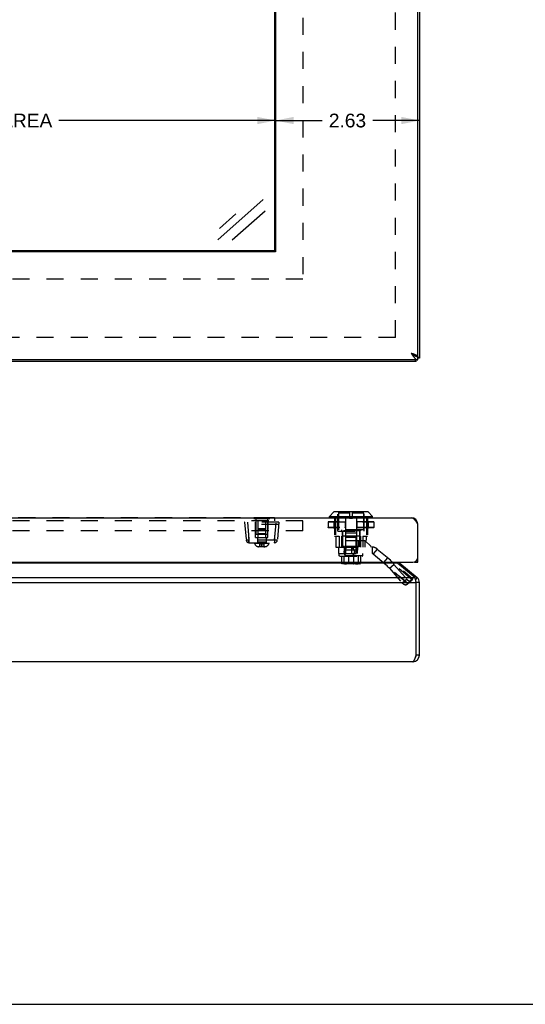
# Model space of a CAD drawing. Header units: inches. Extents: x 0 to 56.7, y 0 to 36.7.
# Tile 5 of 14: x 18.5 to 27.7, y 0 to 18. Entities that reach past the tile are written whole.
import ezdxf

# ---------------------------------------------------------------- set-up
doc = ezdxf.new("R2010")
doc.units = ezdxf.units.IN
doc.header["$LTSCALE"] = 3.116667
doc.header["$MEASUREMENT"] = 0
doc.linetypes.add('HIDDEN', pattern=[0.2, 0.1, -0.1])
doc.layers.get('0').update_dxf_attribs({"linetype": 'CONTINUOUS'})
for name, color, linetype in [('02___PRT_ALL_AXES', 7, 'CONTINUOUS'), ('06___PRT_ALL_SURFS', 7, 'CONTINUOUS'), ('DEFAULT_2', 8, 'HIDDEN'), ('DIMENSIONS', 7, 'CONTINUOUS')]:
    doc.layers.add(name, color=color, linetype=linetype)
doc.styles.get("Standard").update_dxf_attribs({"font": 'arial.ttf'})
doc.dimstyles.new('DIMSTYLE_1', dxfattribs={"dimtxt": 0.25, "dimasz": 0.333333, "dimexe": 0.09, "dimexo": 0.07, "dimgap": 0.0375, "dimtad": 0, "dimtih": 1, "dimtoh": 1, "dimzin": 4, "dimdsep": 46, "dimtxsty": 'Standard', "dimblk": '_FILLED', "dimblk1": '_FILLED', "dimblk2": '_FILLED', "dimcen": 0.09, "dimazin": 1, "dimtfac": 1, "dimtofl": 0, "dimtmove": 0, "dimatfit": 3, "dimldrblk": '_FILLED', "dimfxl": 0, "dimtolj": 1, "dimtzin": 4, "dimarcsym": 0})

# ---------------------------------------------------------------- blocks, each defined once
blk = doc.blocks.new('_FILLED')
at = {"color": 0, "linetype": 'ByBlock'}
blk.add_solid([(0, 0), (-1, 0.2), (-1, -0.2)], dxfattribs=at)
blk = doc.blocks.new('*D8')
at = {"layer": 'DIMENSIONS', "color": 2, "linetype": 'Continuous'}
for p, q in [((9.743, 16.112), (15.394, 16.112)), ((23.118, 16.112), (19.17, 16.112))]:
    blk.add_line(p, q, dxfattribs=at)
at = {"layer": 'DIMENSIONS', "color": 2, "linetype": 'Continuous', "xscale": 0.3333333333, "yscale": 0.3333333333, "zscale": 0.3333333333, "rotation": 180}
blk.add_blockref('_FILLED', (9.743, 16.112), dxfattribs=at)
at = {"layer": 'DIMENSIONS', "color": 2, "linetype": 'Continuous', "xscale": 0.3333333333, "yscale": 0.3333333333, "zscale": 0.3333333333}
blk.add_blockref('_FILLED', (23.118, 16.112), dxfattribs=at)
at = {"layer": 'DIMENSIONS', "color": 2, "linetype": 'Continuous', "insert": (17.282, 16.237), "char_height": 0.25, "width": 3.52602, "attachment_point": 2, "line_spacing_factor": 0.9}
blk.add_mtext('13.38 VIEWING AREA', dxfattribs=at)
blk = doc.blocks.new('*D17')
at = {"layer": 'DIMENSIONS', "color": 2, "linetype": 'Continuous'}
for p, q in [((23.118, 16.112), (23.966, 16.112)), ((25.743, 16.112), (24.895, 16.112))]:
    blk.add_line(p, q, dxfattribs=at)
at = {"layer": 'DIMENSIONS', "color": 2, "linetype": 'Continuous', "xscale": 0.3333333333, "yscale": 0.3333333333, "zscale": 0.3333333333, "rotation": 180}
blk.add_blockref('_FILLED', (23.118, 16.112), dxfattribs=at)
at = {"layer": 'DIMENSIONS', "color": 2, "linetype": 'Continuous', "xscale": 0.3333333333, "yscale": 0.3333333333, "zscale": 0.3333333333}
blk.add_blockref('_FILLED', (25.743, 16.112), dxfattribs=at)
at = {"layer": 'DIMENSIONS', "color": 2, "linetype": 'Continuous', "insert": (24.43, 16.237), "char_height": 0.25, "width": 0.67937, "attachment_point": 2, "line_spacing_factor": 0.9}
blk.add_mtext('2.63', dxfattribs=at)

msp = doc.modelspace()

# ---------------------------------------------------------------- linework, layer by layer
at = {"color": 3, "linetype": 'Continuous'}
for p, q in [((25.7126, 11.8154), (25.7126, 25.6254)), ((25.7431, 25.6604), (25.7431, 11.7804)), ((23.1175, 23.7204), (23.1175, 13.7204)), ((23.1175, 13.7204), (9.7425, 13.7204)), ((25.7126, 11.7504), (7.7726, 11.7504)), ((25.6831, 11.7204), (7.8031, 11.7204)), ((25.6867, 11.8154), (25.6888, 11.8133)), ((25.7116, 11.8154), (25.7126, 11.8154)), ((7.8926, 8.8717), (25.5926, 8.8717)), ((25.7126, 8.0617), (25.7126, 8.7517)), ((7.8626, 8.0617), (25.6226, 8.0617)), ((25.3483, 8.0453), (8.1379, 8.0453)), ((25.3483, 8.0453), (25.6617, 7.7824)), ((25.3869, 8.0453), (25.7003, 7.7824)), ((7.8246, 7.7824), (25.6617, 7.7824)), ((7.8031, 7.6905), (25.6831, 7.6905)), ((25.6831, 7.6905), (25.6804, 7.7035)), ((25.6831, 6.3664), (25.6831, 7.6905)), ((25.7431, 6.3664), (25.7431, 7.6905)), ((25.6231, 6.2464), (7.8631, 6.2464))]:
    msp.add_line(p, q, dxfattribs=at)
at = {"color": 7, "linetype": 'Continuous'}
for p, q in [((23.1019, 23.7048), (23.1019, 13.736)), ((23.1019, 13.736), (9.7582, 13.736)), ((25.7116, 11.8154), (25.6812, 11.8154)), ((25.6831, 11.7204), (25.6831, 11.7504)), ((25.7126, 11.7504), (25.7126, 11.8104)), ((25.7431, 11.7804), (25.7126, 11.7804)), ((24.1005, 8.8935), (24.1837, 8.9766)), ((24.8055, 8.9766), (24.1837, 8.9766)), ((24.8005, 8.9787), (24.1887, 8.9787)), ((24.8886, 8.8935), (24.8055, 8.9766)), ((24.1005, 8.8935), (24.8886, 8.8935)), ((24.1005, 8.8747), (24.1005, 8.8935)), ((24.8886, 8.8747), (24.1005, 8.8747)), ((24.8886, 8.8747), (24.8886, 8.8935)), ((25.7116, 8.7673), (25.7033, 8.7662)), ((25.7126, 8.1221), (25.7075, 8.1221)), ((25.3869, 8.0453), (25.371, 8.0263)), ((25.6526, 8.0617), (25.6526, 8.0668)), ((25.6526, 8.0617), (25.7126, 8.0617)), ((25.7003, 7.7824), (25.671, 7.7475)), ((25.7431, 7.6905), (25.6831, 7.6905)), ((25.7431, 6.3664), (25.6831, 6.3664)), ((0, 0), (56.6667, 0))]:
    msp.add_line(p, q, dxfattribs=at)
at = {"color": 3, "linetype": 'Continuous'}
for points in [[(25.5926, 11.8704), (25.5992, 11.8683), (25.6058, 11.8662), (25.6124, 11.864), (25.619, 11.8619), (25.6254, 11.8598), (25.6317, 11.8577), (25.6379, 11.8556), (25.644, 11.8535), (25.6499, 11.8513), (25.6557, 11.8492), (25.6612, 11.8471), (25.6666, 11.845), (25.6717, 11.8429), (25.6766, 11.8408), (25.6812, 11.8387), (25.6855, 11.8365), (25.6896, 11.8344), (25.6934, 11.8323), (25.6968, 11.8302), (25.6999, 11.8281), (25.7027, 11.826), (25.7052, 11.8238), (25.7073, 11.8217), (25.7091, 11.8196), (25.7105, 11.8175), (25.7116, 11.8154)], [(25.5926, 11.8704), (25.5972, 11.8631), (25.6018, 11.8559), (25.6064, 11.8488), (25.611, 11.8417), (25.6157, 11.8347), (25.6203, 11.8278), (25.6249, 11.8211), (25.6295, 11.8146), (25.6341, 11.8083), (25.6387, 11.8022), (25.6433, 11.7964), (25.6479, 11.7908), (25.6526, 11.7856), (25.6572, 11.7806), (25.6618, 11.7759), (25.6664, 11.7716), (25.671, 11.7677), (25.6756, 11.7641), (25.6803, 11.761), (25.6849, 11.7582), (25.6895, 11.7558), (25.6941, 11.7539), (25.6987, 11.7524), (25.7033, 11.7513), (25.708, 11.7506), (25.7126, 11.7504)], [(25.6831, 11.7204), (25.6818, 11.7206), (25.6804, 11.7211), (25.6791, 11.722), (25.6778, 11.7232), (25.6764, 11.7248), (25.6751, 11.7268), (25.6738, 11.729), (25.6724, 11.7316), (25.6711, 11.7346), (25.6697, 11.7378), (25.6684, 11.7413), (25.6671, 11.7452), (25.6657, 11.7493), (25.6654, 11.7504)], [(25.7431, 11.7804), (25.7429, 11.7817), (25.7424, 11.7831), (25.7415, 11.7844), (25.7403, 11.7857), (25.7387, 11.7871), (25.7368, 11.7884), (25.7345, 11.7898), (25.7319, 11.7911), (25.729, 11.7924), (25.7257, 11.7938), (25.7222, 11.7951), (25.7183, 11.7965), (25.7142, 11.7978), (25.7126, 11.7983)], [(25.5926, 8.8717), (25.5972, 8.8714), (25.6018, 8.8708), (25.6064, 8.8697), (25.611, 8.8682), (25.6157, 8.8662), (25.6203, 8.8639), (25.6249, 8.8611), (25.6295, 8.8579), (25.6341, 8.8543), (25.6387, 8.8504), (25.6433, 8.8461), (25.6479, 8.8415), (25.6526, 8.8365), (25.6572, 8.8313), (25.6618, 8.8257), (25.6664, 8.8198), (25.671, 8.8138), (25.6756, 8.8074), (25.6803, 8.8009), (25.6849, 8.7942), (25.6895, 8.7874), (25.6941, 8.7804), (25.6987, 8.7733), (25.7033, 8.7661), (25.708, 8.7589), (25.7126, 8.7517)], [(25.3309, 8.0617), (25.334, 8.0583), (25.3376, 8.0548), (25.3412, 8.0514), (25.3448, 8.0483), (25.3483, 8.0453)], [(25.6804, 7.7035), (25.6791, 7.71), (25.6778, 7.7164), (25.6764, 7.7228), (25.6751, 7.729), (25.6738, 7.7352), (25.6724, 7.7412), (25.6711, 7.747), (25.6697, 7.7527), (25.6684, 7.7582), (25.6671, 7.7635), (25.6657, 7.7686), (25.6644, 7.7735), (25.663, 7.7781), (25.6617, 7.7824)], [(25.6231, 6.2464), (25.6254, 6.2466), (25.6277, 6.2473), (25.63, 6.2484), (25.6324, 6.2499), (25.6347, 6.2519), (25.637, 6.2542), (25.6393, 6.257), (25.6416, 6.2602), (25.6439, 6.2637), (25.6462, 6.2677), (25.6485, 6.272), (25.6508, 6.2766), (25.6531, 6.2816), (25.6554, 6.2868), (25.6577, 6.2924), (25.6601, 6.2983), (25.6624, 6.3043), (25.6647, 6.3106), (25.667, 6.3172), (25.6693, 6.3239), (25.6716, 6.3307), (25.6739, 6.3377), (25.6762, 6.3448), (25.6785, 6.352), (25.6808, 6.3592), (25.6831, 6.3664)]]:
    msp.add_lwpolyline(points, dxfattribs=at)
at = {"color": 7, "linetype": 'Continuous'}
for points in [[(25.5926, 11.8704), (25.5965, 11.8679), (25.6004, 11.8654), (25.6043, 11.8629), (25.6081, 11.8604), (25.6119, 11.8579), (25.6155, 11.8554), (25.6191, 11.8529), (25.6226, 11.8504), (25.6259, 11.8479), (25.6291, 11.8454), (25.6321, 11.8429), (25.635, 11.8404), (25.6377, 11.8379), (25.6402, 11.8354)], [(25.5926, 11.8704), (25.5972, 11.8668), (25.6018, 11.8632), (25.6064, 11.8596), (25.611, 11.856), (25.6157, 11.8525), (25.6203, 11.8491), (25.6249, 11.8458), (25.6295, 11.8425), (25.6341, 11.8393), (25.6387, 11.8363)], [(25.6387, 11.8363), (25.6433, 11.8334), (25.6479, 11.8306), (25.6526, 11.828)], [(25.6526, 11.828), (25.6572, 11.8255), (25.6618, 11.8232), (25.6664, 11.821), (25.671, 11.819), (25.6756, 11.8173), (25.6803, 11.8157)], [(25.6803, 11.8157), (25.6849, 11.8143), (25.6895, 11.8131), (25.6941, 11.8121), (25.6987, 11.8114), (25.7033, 11.8108), (25.708, 11.8105), (25.7126, 11.8104)]]:
    msp.add_lwpolyline(points, dxfattribs=at)
at = {"color": 3, "linetype": 'Continuous'}
msp.add_circle((24.4626, 8.2497), 0.094, dxfattribs=at)
at = {"color": 7, "linetype": 'Continuous'}
for centre, radius, start, end in [((24.1887, 8.9716), 0.0071, 89.99999, 134.99999), ((24.8005, 8.9716), 0.0071, 45.00001, 90.00001), ((24.1036, 8.8747), 0.00305, 180, 270.00009), ((24.8856, 8.8747), 0.00305, 269.99991, 360), ((25.6231, 7.6905), 0.06, 0, 23.10443), ((25.6231, 6.3664), 0.06, 324.21427, 360)]:
    msp.add_arc(centre, radius, start, end, dxfattribs=at)
at = {"color": 3, "linetype": 'Continuous'}
for centre, radius, start, end in [((25.5926, 8.7517), 0.12, 0, 90), ((25.6226, 8.1517), 0.09, 270, 360), ((25.4255, 8.0913), 0.06, 209.61637, 230), ((25.6231, 7.6905), 0.12, 0, 50), ((25.6231, 6.3664), 0.12, 270, 360)]:
    msp.add_arc(centre, radius, start, end, dxfattribs=at)
at = {"layer": '02___PRT_ALL_AXES', "color": 8, "linetype": 'HIDDEN'}
for p, q in [((22.7615, 8.8557), (22.7615, 8.5642)), ((22.9735, 8.8557), (22.9735, 8.5642)), ((22.9735, 8.5642), (22.7615, 8.5642))]:
    msp.add_line(p, q, dxfattribs=at)
at = {"layer": '06___PRT_ALL_SURFS', "color": 7, "linetype": 'Continuous'}
for p, q in [((22.7232, 8.8767), (23.0119, 8.8767)), ((22.7232, 8.8767), (22.7232, 8.8717)), ((22.7954, 8.8767), (22.7954, 8.8717)), ((22.9397, 8.8767), (22.9397, 8.8717)), ((23.0119, 8.8767), (23.0119, 8.8717))]:
    msp.add_line(p, q, dxfattribs=at)
at = {"layer": '06___PRT_ALL_SURFS', "color": 8, "linetype": 'HIDDEN'}
for p, q in [((22.7232, 8.8717), (22.7232, 8.8557)), ((22.7232, 8.8557), (23.0119, 8.8557)), ((22.7954, 8.8717), (22.7954, 8.8557)), ((22.9397, 8.8717), (22.9397, 8.8557)), ((23.0119, 8.8717), (23.0119, 8.8557))]:
    msp.add_line(p, q, dxfattribs=at)
at = {"layer": 'DEFAULT_2', "color": 8, "linetype": 'HIDDEN'}
for p, q in [((25.3055, 12.158), (25.3055, 25.2827)), ((23.6175, 24.2204), (23.6175, 13.2204)), ((23.6175, 13.2204), (9.2425, 13.2204)), ((25.3055, 12.158), (8.1808, 12.158)), ((24.2571, 8.6237), (24.2571, 8.9787)), ((24.4648, 8.9787), (24.4648, 8.8617)), ((24.5243, 8.8617), (24.5243, 8.9787)), ((24.7321, 8.6237), (24.7321, 8.9787)), ((23.6175, 8.8117), (9.2425, 8.8117)), ((23.1019, 8.8667), (9.7582, 8.8667)), ((22.9365, 8.8142), (22.7985, 8.8142)), ((22.7985, 8.8142), (22.7985, 8.4257)), ((22.9365, 8.8142), (22.9365, 8.4257)), ((23.1019, 8.8667), (23.1019, 8.8117)), ((23.6175, 8.6307), (23.6175, 8.8117)), ((24.9085, 8.7967), (24.0806, 8.7967)), ((24.1928, 8.8717), (24.1928, 8.5357)), ((24.2101, 8.8717), (24.2101, 8.5357)), ((24.4648, 8.9568), (24.2646, 8.9568)), ((24.2646, 8.9568), (24.2646, 8.6497)), ((24.394, 8.8717), (24.394, 8.5357)), ((24.4648, 8.8617), (24.5243, 8.8617)), ((24.7246, 8.9568), (24.5243, 8.9568)), ((24.5952, 8.8717), (24.5952, 8.5357)), ((24.7246, 8.9568), (24.7246, 8.6497)), ((24.7791, 8.8717), (24.7791, 8.5357)), ((24.7963, 8.8717), (24.7963, 8.5357)), ((23.6175, 8.6307), (9.2425, 8.6307)), ((23.18, 8.7907), (22.555, 8.7907)), ((22.555, 8.7907), (22.5838, 8.4613)), ((23.1764, 8.7487), (22.5587, 8.7487)), ((22.6048, 8.7907), (22.6337, 8.4613)), ((22.755, 8.5097), (22.7526, 8.7907)), ((22.8123, 8.6657), (22.7985, 8.6519)), ((22.9365, 8.6519), (22.7985, 8.6519)), ((22.9227, 8.6657), (22.8123, 8.6657)), ((22.9227, 8.6657), (22.9365, 8.6519)), ((22.98, 8.5097), (22.9825, 8.7907)), ((23.1014, 8.4613), (23.1302, 8.7907)), ((23.18, 8.7907), (23.1512, 8.4613)), ((24.0779, 8.7939), (24.9113, 8.7939)), ((24.0779, 8.7939), (24.0779, 8.6902)), ((24.9113, 8.6902), (24.0779, 8.6902)), ((24.078, 8.7939), (24.078, 8.6902)), ((24.0787, 8.7939), (24.0787, 8.6902)), ((24.9085, 8.6875), (24.0806, 8.6875)), ((24.1796, 8.7939), (24.1796, 8.6902)), ((24.1944, 8.7939), (24.1944, 8.6902)), ((24.1962, 8.7939), (24.1962, 8.6902)), ((24.2571, 8.6237), (24.7321, 8.6237)), ((24.7246, 8.6497), (24.2646, 8.6497)), ((24.3196, 8.6497), (24.3196, 8.6337)), ((24.6696, 8.6337), (24.3196, 8.6337)), ((24.3316, 8.6237), (24.3316, 8.3357)), ((24.3396, 8.6337), (24.3396, 8.3437)), ((24.3858, 8.7939), (24.3858, 8.6902)), ((24.3885, 8.7939), (24.3885, 8.6902)), ((24.6007, 8.7939), (24.6007, 8.6902)), ((24.6034, 8.7939), (24.6034, 8.6902)), ((24.6496, 8.6337), (24.6496, 8.3437)), ((24.6576, 8.6237), (24.6576, 8.4547)), ((24.6696, 8.6497), (24.6696, 8.6337)), ((24.7929, 8.7939), (24.7929, 8.6902)), ((24.7948, 8.7939), (24.7948, 8.6902)), ((24.8096, 8.7939), (24.8096, 8.6902)), ((24.9105, 8.7939), (24.9105, 8.6902)), ((24.9112, 8.7939), (24.9112, 8.6902)), ((24.9113, 8.7939), (24.9113, 8.6902)), ((22.6298, 8.4742), (22.6336, 8.4157)), ((23.1014, 8.4613), (22.6337, 8.4613)), ((22.6337, 8.4157), (22.6337, 8.4613)), ((22.755, 8.5097), (22.98, 8.5097)), ((22.7985, 8.5742), (22.7885, 8.5642)), ((22.9465, 8.5642), (22.7885, 8.5642)), ((22.7895, 8.5097), (22.7895, 8.4157)), ((22.9365, 8.5742), (22.7985, 8.5742)), ((22.9365, 8.5742), (22.9465, 8.5642)), ((22.9455, 8.5097), (22.9455, 8.4157)), ((23.1014, 8.4613), (23.1014, 8.4157)), ((23.1014, 8.4157), (23.1032, 8.4425)), ((24.1928, 8.5357), (24.28, 8.5357)), ((24.2205, 8.5357), (24.2205, 8.3357)), ((24.28, 8.5357), (24.28, 8.3357)), ((24.6651, 8.5357), (24.3241, 8.5357)), ((24.3241, 8.5357), (24.3241, 8.3357)), ((24.394, 8.4547), (24.7686, 8.4547)), ((24.394, 8.4547), (24.394, 8.3357)), ((24.5946, 8.5867), (24.3946, 8.5867)), ((24.3946, 8.5867), (24.3946, 8.2787)), ((24.3996, 8.5157), (24.5896, 8.5157)), ((24.3996, 8.2157), (24.3996, 8.5157)), ((24.5896, 8.2157), (24.5896, 8.5157)), ((24.5946, 8.5867), (24.5946, 8.2787)), ((24.6229, 8.4547), (24.6229, 8.3357)), ((24.6651, 8.5357), (24.6651, 8.3357)), ((24.6681, 8.4537), (24.7468, 8.4537)), ((24.6681, 8.3357), (24.6681, 8.4537)), ((24.7091, 8.5357), (24.7963, 8.5357)), ((24.7091, 8.5357), (24.7091, 8.3357)), ((24.8651, 8.3437), (24.7468, 8.4537)), ((24.7495, 8.4547), (24.7495, 8.3357)), ((24.7686, 8.5357), (24.7686, 8.4547)), ((22.6336, 8.4157), (23.1014, 8.4157)), ((22.7365, 8.4157), (22.7365, 8.4007)), ((22.9985, 8.4007), (22.7365, 8.4007)), ((22.9365, 8.4257), (22.7985, 8.4257)), ((22.9189, 8.3427), (22.8161, 8.3427)), ((22.9071, 8.3867), (22.828, 8.3867)), ((22.828, 8.3867), (22.828, 8.345)), ((22.9071, 8.345), (22.828, 8.345)), ((22.8675, 8.3427), (22.8675, 8.3955)), ((22.9071, 8.3867), (22.9071, 8.345)), ((22.9985, 8.4157), (22.9985, 8.4007)), ((24.2205, 8.3357), (24.2746, 8.3357)), ((24.2746, 8.3357), (24.8776, 8.3357)), ((24.2746, 8.2177), (24.2746, 8.3357)), ((24.3776, 8.3437), (24.3396, 8.3437)), ((24.3746, 8.2177), (24.3746, 8.3357)), ((24.3776, 8.3437), (24.3776, 8.2787)), ((24.6116, 8.2787), (24.3776, 8.2787)), ((24.5962, 8.3437), (24.3929, 8.3437)), ((24.3929, 8.3437), (24.3929, 8.2787)), ((24.5106, 8.2177), (24.5106, 8.3357)), ((24.5962, 8.3437), (24.5962, 8.2787)), ((24.6496, 8.3437), (24.6116, 8.3437)), ((24.6116, 8.3437), (24.6116, 8.2787)), ((24.6146, 8.2177), (24.6146, 8.3357)), ((24.8651, 8.3357), (24.8651, 8.3437)), ((24.8776, 8.3357), (24.8776, 8.2177)), ((24.974, 8.3006), (24.8981, 8.2102)), ((24.974, 8.3006), (25.6141, 7.7634)), ((24.2746, 8.2177), (24.8776, 8.2177)), ((24.2796, 8.2157), (24.7096, 8.2157)), ((24.2796, 8.1785), (24.2796, 8.2157)), ((24.7096, 8.1785), (24.2796, 8.1785)), ((24.2896, 8.1695), (24.2796, 8.1785)), ((24.2896, 8.1695), (24.6996, 8.1695)), ((24.3231, 8.1695), (24.3231, 8.0395)), ((24.3633, 8.1695), (24.3633, 8.0395)), ((24.4504, 8.1695), (24.4504, 8.0395)), ((24.5388, 8.1695), (24.5388, 8.0395)), ((24.6258, 8.1695), (24.6258, 8.0395)), ((24.6661, 8.1695), (24.6661, 8.0395)), ((24.6996, 8.1695), (24.7096, 8.1785)), ((24.7096, 8.1785), (24.7096, 8.2157)), ((24.8981, 8.2102), (25.5383, 7.6731)), ((25.0877, 8.0511), (25.1635, 8.1415)), ((24.6661, 8.0395), (24.3231, 8.0395)), ((24.6551, 8.0295), (24.3341, 8.0295)), ((24.3535, 8.0395), (24.3535, 8.0335)), ((24.3535, 8.0335), (24.6357, 8.0335)), ((24.6289, 8.0405), (24.3603, 8.0405)), ((24.3603, 8.0405), (24.3603, 8.0395)), ((24.6218, 8.0415), (24.3674, 8.0415)), ((24.3674, 8.0415), (24.3674, 8.0405)), ((24.6138, 8.0425), (24.3753, 8.0425)), ((24.3753, 8.0425), (24.3753, 8.0415)), ((24.6138, 8.0425), (24.6138, 8.0415)), ((24.6146, 8.0295), (24.6145, 8.0295)), ((24.6218, 8.0415), (24.6218, 8.0405)), ((24.6289, 8.0405), (24.6289, 8.0395)), ((24.6357, 8.0395), (24.6357, 8.0335)), ((25.1942, 7.9527), (25.2757, 8.0206)), ((25.5274, 7.6731), (25.1942, 7.9527)), ((25.1942, 7.9527), (25.4269, 7.6833)), ((25.6089, 7.741), (25.2757, 8.0206)), ((25.2757, 8.0206), (25.5084, 7.7511)), ((25.4269, 7.6833), (25.5084, 7.7511)), ((25.5274, 7.6731), (25.6089, 7.741)), ((25.5383, 7.6731), (25.6141, 7.7634)), ((25.6089, 7.741), (25.5842, 7.7161)), ((25.61, 7.7429), (25.6089, 7.741)), ((25.6099, 7.7428), (25.6109, 7.7448)), ((25.5017, 7.6473), (25.5832, 7.7152)), ((25.5027, 7.6483), (25.5842, 7.7161)), ((25.5274, 7.6731), (25.5027, 7.6483))]:
    msp.add_line(p, q, dxfattribs=at)
for points in [[(24.0779, 8.7939), (24.078, 8.7945), (24.0781, 8.795), (24.0784, 8.7954), (24.0787, 8.7959), (24.0791, 8.7962), (24.0796, 8.7964), (24.0801, 8.7966), (24.0806, 8.7967)], [(24.0801, 8.7966), (24.0796, 8.7964), (24.0792, 8.7962), (24.0788, 8.7958), (24.0784, 8.7954), (24.0782, 8.795), (24.0781, 8.7945), (24.078, 8.7939)], [(24.0806, 8.7967), (24.0803, 8.7966), (24.0799, 8.7964), (24.0796, 8.7962), (24.0793, 8.7958), (24.079, 8.7954), (24.0788, 8.795), (24.0787, 8.7945), (24.0787, 8.7939)], [(24.197, 8.7967), (24.1965, 8.7966), (24.196, 8.7964), (24.1955, 8.7962), (24.1951, 8.7959), (24.1948, 8.7954), (24.1946, 8.795), (24.1944, 8.7945), (24.1944, 8.7939)], [(24.197, 8.7967), (24.1968, 8.7966), (24.1967, 8.7964), (24.1966, 8.7962), (24.1965, 8.7959), (24.1964, 8.7954), (24.1963, 8.795), (24.1962, 8.7945), (24.1962, 8.7939)], [(24.3877, 8.7967), (24.3873, 8.7966), (24.387, 8.7964), (24.3866, 8.7962), (24.3863, 8.7958), (24.3861, 8.7954), (24.3859, 8.795), (24.3858, 8.7945), (24.3858, 8.7939)], [(24.3877, 8.7967), (24.3879, 8.7966), (24.388, 8.7964), (24.3881, 8.7962), (24.3882, 8.7958), (24.3883, 8.7954), (24.3884, 8.795), (24.3885, 8.7945), (24.3885, 8.7939)], [(24.6014, 8.7967), (24.6013, 8.7966), (24.6012, 8.7964), (24.601, 8.7962), (24.6009, 8.7959), (24.6008, 8.7954), (24.6007, 8.795), (24.6007, 8.7945), (24.6007, 8.7939)], [(24.6014, 8.7967), (24.6018, 8.7966), (24.6022, 8.7964), (24.6025, 8.7962), (24.6028, 8.7959), (24.603, 8.7954), (24.6032, 8.795), (24.6033, 8.7945), (24.6034, 8.7939)], [(24.7922, 8.7967), (24.7927, 8.7966), (24.7932, 8.7964), (24.7936, 8.7962), (24.794, 8.7958), (24.7944, 8.7954), (24.7946, 8.795), (24.7947, 8.7945), (24.7948, 8.7939)], [(24.7922, 8.7967), (24.7923, 8.7966), (24.7925, 8.7964), (24.7926, 8.7962), (24.7927, 8.7958), (24.7928, 8.7954), (24.7929, 8.795), (24.7929, 8.7945), (24.7929, 8.7939)], [(24.9085, 8.7967), (24.9089, 8.7966), (24.9093, 8.7964), (24.9096, 8.7962), (24.9099, 8.7958), (24.9101, 8.7954), (24.9103, 8.795), (24.9104, 8.7945), (24.9105, 8.7939)], [(24.9113, 8.7939), (24.9112, 8.7945), (24.911, 8.795), (24.9108, 8.7954), (24.9105, 8.7959), (24.91, 8.7962), (24.9096, 8.7964), (24.9091, 8.7966), (24.9085, 8.7967)], [(24.909, 8.7966), (24.9095, 8.7964), (24.91, 8.7962), (24.9104, 8.7958), (24.9107, 8.7954), (24.911, 8.795), (24.9111, 8.7945), (24.9112, 8.7939)], [(22.6195, 8.6307), (22.6214, 8.6035), (22.6231, 8.5758), (22.625, 8.5479), (22.6267, 8.5211), (22.6283, 8.4964), (22.6298, 8.4742)], [(23.1118, 8.5743), (23.1136, 8.6026), (23.1155, 8.6307)], [(24.0779, 8.6902), (24.078, 8.6896), (24.0781, 8.6891), (24.0784, 8.6887), (24.0787, 8.6883), (24.0791, 8.6879), (24.0796, 8.6877), (24.0801, 8.6875), (24.0806, 8.6875)], [(24.0801, 8.6875), (24.0796, 8.6877), (24.0792, 8.6879), (24.0788, 8.6883), (24.0784, 8.6887), (24.0782, 8.6891), (24.0781, 8.6897), (24.078, 8.6902)], [(24.0806, 8.6875), (24.0803, 8.6875), (24.0799, 8.6877), (24.0796, 8.6879), (24.0793, 8.6883), (24.079, 8.6887), (24.0788, 8.6891), (24.0787, 8.6897), (24.0787, 8.6902)], [(24.197, 8.6875), (24.1965, 8.6875), (24.196, 8.6877), (24.1955, 8.6879), (24.1951, 8.6883), (24.1948, 8.6887), (24.1946, 8.6891), (24.1944, 8.6897), (24.1944, 8.6902)], [(24.197, 8.6875), (24.1968, 8.6875), (24.1967, 8.6877), (24.1966, 8.6879), (24.1965, 8.6883), (24.1964, 8.6887), (24.1963, 8.6891), (24.1962, 8.6897), (24.1962, 8.6902)], [(24.3877, 8.6875), (24.3873, 8.6875), (24.387, 8.6877), (24.3866, 8.6879), (24.3863, 8.6883), (24.3861, 8.6887), (24.3859, 8.6891), (24.3858, 8.6897), (24.3858, 8.6902)], [(24.3877, 8.6875), (24.3879, 8.6875), (24.388, 8.6877), (24.3881, 8.6879), (24.3882, 8.6883), (24.3883, 8.6887), (24.3884, 8.6891), (24.3885, 8.6897), (24.3885, 8.6902)], [(24.6014, 8.6875), (24.6013, 8.6875), (24.6012, 8.6877), (24.601, 8.6879), (24.6009, 8.6883), (24.6008, 8.6887), (24.6007, 8.6891), (24.6007, 8.6897), (24.6007, 8.6902)], [(24.6014, 8.6875), (24.6018, 8.6875), (24.6022, 8.6877), (24.6025, 8.6879), (24.6028, 8.6883), (24.6031, 8.6887), (24.6032, 8.6891), (24.6033, 8.6897), (24.6034, 8.6902)], [(24.7922, 8.6875), (24.7927, 8.6875), (24.7932, 8.6877), (24.7936, 8.6879), (24.794, 8.6883), (24.7944, 8.6887), (24.7946, 8.6891), (24.7947, 8.6897), (24.7948, 8.6902)], [(24.7922, 8.6875), (24.7923, 8.6875), (24.7925, 8.6877), (24.7926, 8.6879), (24.7927, 8.6883), (24.7928, 8.6887), (24.7929, 8.6891), (24.7929, 8.6897), (24.7929, 8.6902)], [(24.9085, 8.6875), (24.9089, 8.6875), (24.9093, 8.6877), (24.9096, 8.6879), (24.9099, 8.6882), (24.9101, 8.6887), (24.9103, 8.6891), (24.9104, 8.6896), (24.9105, 8.6902)], [(24.9085, 8.6875), (24.9091, 8.6875), (24.9096, 8.6877), (24.9101, 8.6879), (24.9105, 8.6883), (24.9108, 8.6887), (24.9111, 8.6892), (24.9112, 8.6897), (24.9113, 8.6902)], [(24.909, 8.6875), (24.9095, 8.6877), (24.91, 8.6879), (24.9104, 8.6883), (24.9107, 8.6887), (24.911, 8.6891), (24.9111, 8.6896), (24.9112, 8.6902)], [(22.5986, 8.4595), (22.5943, 8.4596), (22.5906, 8.4597), (22.5877, 8.46), (22.5856, 8.4603), (22.5843, 8.4608), (22.5838, 8.4613)], [(22.6337, 8.4613), (22.6272, 8.4608), (22.6208, 8.4603), (22.6147, 8.46), (22.6089, 8.4597), (22.6035, 8.4596), (22.5986, 8.4595)], [(23.1365, 8.4595), (23.1316, 8.4596), (23.1262, 8.4597), (23.1204, 8.46), (23.1142, 8.4603), (23.1079, 8.4608), (23.1014, 8.4613)], [(23.1032, 8.4425), (23.1041, 8.457), (23.1052, 8.4742)], [(23.1052, 8.4742), (23.1067, 8.4957), (23.1082, 8.5199), (23.1118, 8.5743)], [(23.1512, 8.4613), (23.1507, 8.4608), (23.1494, 8.4603), (23.1473, 8.46), (23.1444, 8.4597), (23.1408, 8.4596), (23.1365, 8.4595)], [(22.6002, 8.4291), (22.6049, 8.4254), (22.618, 8.4189), (22.6317, 8.4164), (22.6336, 8.4164)], [(22.828, 8.3867), (22.8302, 8.3876), (22.8324, 8.3885), (22.8346, 8.3893), (22.8368, 8.3901), (22.839, 8.3909), (22.8412, 8.3915), (22.8434, 8.3922), (22.8456, 8.3927), (22.8478, 8.3933), (22.85, 8.3937), (22.8521, 8.3941), (22.8543, 8.3945), (22.8565, 8.3948), (22.8587, 8.395), (22.8609, 8.3952), (22.8631, 8.3953), (22.8653, 8.3954), (22.8675, 8.3955)], [(22.9071, 8.3867), (22.9049, 8.3876), (22.9027, 8.3885), (22.9005, 8.3893), (22.8983, 8.3901), (22.8961, 8.3909), (22.8939, 8.3915), (22.8917, 8.3922), (22.8895, 8.3927), (22.8873, 8.3933), (22.8851, 8.3937), (22.8829, 8.3941), (22.8807, 8.3945), (22.8785, 8.3948), (22.8763, 8.395), (22.8741, 8.3952), (22.8719, 8.3953), (22.8697, 8.3954), (22.8675, 8.3955)], [(25.1635, 8.1415), (25.1725, 8.1339), (25.1813, 8.1261), (25.19, 8.1181), (25.1985, 8.11), (25.2069, 8.1017), (25.2151, 8.0932), (25.2232, 8.0847), (25.2311, 8.0759), (25.2389, 8.067), (25.2466, 8.058), (25.2541, 8.0488), (25.2615, 8.0395), (25.2687, 8.0301), (25.2757, 8.0206)], [(24.3341, 8.0295), (24.3328, 8.0296), (24.3314, 8.0298), (24.3301, 8.0302), (24.3289, 8.0307), (24.3277, 8.0314), (24.3266, 8.0322), (24.3256, 8.0331), (24.3248, 8.0342), (24.3241, 8.0354), (24.3235, 8.0367), (24.3232, 8.0381), (24.3231, 8.0395)], [(24.3717, 8.0295), (24.3707, 8.0296), (24.3697, 8.0298), (24.3687, 8.0301), (24.3678, 8.0307), (24.3669, 8.0313), (24.366, 8.0321), (24.3653, 8.0331), (24.3646, 8.0341), (24.3641, 8.0353), (24.3637, 8.0366), (24.3634, 8.038), (24.3633, 8.0395)], [(24.3746, 8.0295), (24.3752, 8.0296), (24.3758, 8.0298), (24.3764, 8.0302), (24.3769, 8.0307), (24.3773, 8.0313), (24.3776, 8.032), (24.3778, 8.0327), (24.3779, 8.0335)], [(24.3747, 8.0295), (24.3801, 8.0297), (24.3867, 8.03), (24.3934, 8.0301), (24.4002, 8.0299), (24.4071, 8.0296), (24.4131, 8.0295)], [(24.3747, 8.0295), (24.3756, 8.0295), (24.3767, 8.0296), (24.378, 8.0297), (24.3793, 8.0298)], [(24.3779, 8.0335), (24.3791, 8.0335), (24.3803, 8.0336), (24.3817, 8.0336), (24.3832, 8.0337)], [(24.3793, 8.0298), (24.3825, 8.0301), (24.3843, 8.0302), (24.3863, 8.0304), (24.3884, 8.0304), (24.3906, 8.0305), (24.393, 8.0304), (24.3954, 8.0304), (24.3978, 8.0302), (24.4002, 8.0301), (24.4048, 8.0298)], [(24.3832, 8.0337), (24.3865, 8.0339), (24.3884, 8.0339), (24.3904, 8.034), (24.3925, 8.0341), (24.3947, 8.0341), (24.397, 8.0341), (24.3993, 8.034), (24.4015, 8.0339), (24.4038, 8.0339), (24.4059, 8.0338), (24.408, 8.0337), (24.4099, 8.0336), (24.4118, 8.0336), (24.4136, 8.0335), (24.4153, 8.0335)], [(24.4048, 8.0298), (24.407, 8.0297), (24.4091, 8.0296), (24.4111, 8.0295), (24.4131, 8.0295)], [(24.4131, 8.0295), (24.4135, 8.0296), (24.4139, 8.0298), (24.4143, 8.0302), (24.4147, 8.0307), (24.4149, 8.0313), (24.4151, 8.032), (24.4153, 8.0327), (24.4153, 8.0335)], [(24.4535, 8.0295), (24.4532, 8.0296), (24.4528, 8.0298), (24.4524, 8.0302), (24.4521, 8.0307), (24.4517, 8.0314), (24.4514, 8.0322), (24.4511, 8.0331), (24.4509, 8.0342), (24.4507, 8.0354), (24.4505, 8.0367), (24.4504, 8.0381), (24.4504, 8.0395)], [(24.5356, 8.0295), (24.536, 8.0296), (24.5364, 8.0298), (24.5367, 8.0302), (24.5371, 8.0307), (24.5374, 8.0314), (24.5378, 8.0322), (24.538, 8.0331), (24.5383, 8.0342), (24.5385, 8.0354), (24.5386, 8.0367), (24.5387, 8.0381), (24.5388, 8.0395)], [(24.5854, 8.0339), (24.5812, 8.0337), (24.5792, 8.0336), (24.5774, 8.0336), (24.5756, 8.0335), (24.5738, 8.0335)], [(24.5761, 8.0295), (24.5757, 8.0296), (24.5752, 8.0298), (24.5748, 8.0302), (24.5745, 8.0307), (24.5742, 8.0313), (24.574, 8.032), (24.5739, 8.0327), (24.5738, 8.0335)], [(24.5889, 8.0301), (24.5843, 8.0298), (24.5822, 8.0297), (24.5801, 8.0296), (24.578, 8.0295), (24.5761, 8.0295)], [(24.5761, 8.0295), (24.582, 8.0296), (24.589, 8.0299), (24.5958, 8.0301), (24.6025, 8.03), (24.609, 8.0297), (24.6145, 8.0295)], [(24.6027, 8.0339), (24.6008, 8.0339), (24.5988, 8.034), (24.5967, 8.0341), (24.5945, 8.0341), (24.5922, 8.0341), (24.5899, 8.034), (24.5876, 8.0339), (24.5854, 8.0339)], [(24.6067, 8.0301), (24.6049, 8.0302), (24.6029, 8.0304), (24.6008, 8.0304), (24.5985, 8.0305), (24.5962, 8.0304), (24.5938, 8.0304), (24.5913, 8.0302), (24.5889, 8.0301)], [(24.6113, 8.0335), (24.6101, 8.0335), (24.6088, 8.0336), (24.6075, 8.0336), (24.606, 8.0337), (24.6027, 8.0339)], [(24.6145, 8.0295), (24.6136, 8.0295), (24.6124, 8.0296), (24.6112, 8.0297), (24.6098, 8.0298), (24.6067, 8.0301)], [(24.6146, 8.0295), (24.6139, 8.0296), (24.6133, 8.0298), (24.6128, 8.0302), (24.6123, 8.0307), (24.6118, 8.0313), (24.6115, 8.032), (24.6113, 8.0327), (24.6113, 8.0335)], [(24.6175, 8.0295), (24.6185, 8.0296), (24.6195, 8.0298), (24.6204, 8.0301), (24.6214, 8.0307), (24.6223, 8.0313), (24.6231, 8.0321), (24.6239, 8.0331), (24.6245, 8.0341), (24.6251, 8.0353), (24.6255, 8.0366), (24.6257, 8.038), (24.6258, 8.0395)], [(24.6551, 8.0295), (24.6564, 8.0296), (24.6577, 8.0298), (24.659, 8.0302), (24.6603, 8.0307), (24.6614, 8.0314), (24.6625, 8.0322), (24.6635, 8.0331), (24.6644, 8.0342), (24.6651, 8.0354), (24.6656, 8.0367), (24.6659, 8.0381), (24.6661, 8.0395)], [(25.0877, 8.0511), (25.1015, 8.0394), (25.1152, 8.0275), (25.1287, 8.0154), (25.1421, 8.0031), (25.1554, 7.9907), (25.1685, 7.9782), (25.1814, 7.9655), (25.1942, 7.9527)], [(25.5832, 7.7152), (25.5826, 7.7147), (25.5817, 7.7141), (25.5808, 7.7135), (25.5798, 7.713), (25.5787, 7.7126), (25.5777, 7.7122), (25.5765, 7.7119), (25.5754, 7.7117), (25.5742, 7.7115), (25.5729, 7.7114), (25.5716, 7.7113), (25.5703, 7.7113), (25.5689, 7.7114), (25.5675, 7.7115), (25.5661, 7.7117), (25.5646, 7.7119), (25.5631, 7.7123), (25.5616, 7.7126), (25.5601, 7.7131), (25.5585, 7.7136), (25.5569, 7.7142), (25.5552, 7.7148), (25.5536, 7.7155), (25.5519, 7.7162), (25.5502, 7.717), (25.5485, 7.7179), (25.5468, 7.7188), (25.545, 7.7198), (25.5433, 7.7208), (25.5415, 7.7219), (25.5398, 7.7231), (25.538, 7.7242), (25.5362, 7.7255), (25.5344, 7.7268), (25.5326, 7.7281), (25.5308, 7.7295), (25.5291, 7.7309), (25.5273, 7.7324), (25.5255, 7.7339), (25.5237, 7.7355), (25.522, 7.7371), (25.5202, 7.7387), (25.5185, 7.7404), (25.5168, 7.7421), (25.5151, 7.7439), (25.5134, 7.7456), (25.5117, 7.7474), (25.51, 7.7493), (25.5084, 7.7511)], [(25.6107, 7.7445), (25.6115, 7.7461), (25.6123, 7.7477), (25.6129, 7.7492), (25.6135, 7.7507), (25.614, 7.7521), (25.6144, 7.7534), (25.6148, 7.7546)], [(25.6151, 7.7558), (25.6148, 7.7545), (25.6143, 7.7531), (25.6138, 7.7516), (25.6132, 7.75), (25.6126, 7.7484), (25.6118, 7.7467), (25.6109, 7.7448)], [(25.6141, 7.7634), (25.6146, 7.763), (25.6149, 7.7624), (25.6152, 7.7618), (25.6154, 7.761), (25.6155, 7.7602), (25.6155, 7.7592), (25.6155, 7.7582), (25.6153, 7.757), (25.6151, 7.7558)], [(25.6153, 7.7569), (25.6155, 7.7579), (25.6155, 7.7589), (25.6155, 7.7598), (25.6155, 7.7606), (25.6153, 7.7613), (25.6151, 7.762), (25.6149, 7.7625), (25.6145, 7.763), (25.6141, 7.7634)], [(25.5017, 7.6473), (25.5011, 7.6469), (25.5002, 7.6462), (25.4993, 7.6457), (25.4983, 7.6452), (25.4972, 7.6447), (25.4962, 7.6444), (25.495, 7.6441), (25.4939, 7.6438), (25.4927, 7.6436), (25.4914, 7.6435), (25.4901, 7.6434), (25.4888, 7.6434), (25.4874, 7.6435), (25.486, 7.6436), (25.4846, 7.6438), (25.4831, 7.6441), (25.4816, 7.6444), (25.4801, 7.6448), (25.4786, 7.6452), (25.477, 7.6457), (25.4754, 7.6463), (25.4737, 7.6469), (25.4721, 7.6476), (25.4704, 7.6484), (25.4687, 7.6492), (25.467, 7.65), (25.4653, 7.651), (25.4635, 7.6519), (25.4618, 7.653), (25.46, 7.6541), (25.4582, 7.6552), (25.4565, 7.6564), (25.4547, 7.6576), (25.4529, 7.6589), (25.4511, 7.6603), (25.4493, 7.6616), (25.4475, 7.6631), (25.4458, 7.6646), (25.444, 7.6661), (25.4422, 7.6676), (25.4405, 7.6692), (25.4387, 7.6709), (25.437, 7.6725), (25.4352, 7.6743), (25.4335, 7.676), (25.4318, 7.6778), (25.4302, 7.6796), (25.4285, 7.6814), (25.4269, 7.6833)], [(25.5027, 7.6483), (25.5019, 7.6475), (25.5017, 7.6473)], [(25.5383, 7.6731), (25.5378, 7.6734), (25.5373, 7.6737), (25.5367, 7.6739), (25.5361, 7.6741), (25.5355, 7.6742), (25.5348, 7.6743), (25.534, 7.6743), (25.5332, 7.6743), (25.5324, 7.6742), (25.5315, 7.6741), (25.5305, 7.6739), (25.5295, 7.6737), (25.5285, 7.6734), (25.5274, 7.6731)], [(25.5691, 7.7098), (25.569, 7.7097), (25.5689, 7.7096), (25.5688, 7.7095), (25.5686, 7.7092), (25.5684, 7.709), (25.5681, 7.7087), (25.5678, 7.7083), (25.5674, 7.7079), (25.567, 7.7075), (25.5665, 7.707), (25.566, 7.7065), (25.5655, 7.7059), (25.5649, 7.7053), (25.5642, 7.7046), (25.5635, 7.704), (25.5628, 7.7032), (25.562, 7.7025), (25.5612, 7.7017), (25.5603, 7.7009), (25.5594, 7.7001), (25.5584, 7.6992), (25.5574, 7.6983), (25.5564, 7.6974), (25.5553, 7.6964), (25.5542, 7.6955), (25.553, 7.6945)], [(25.5842, 7.7161), (25.5834, 7.7154), (25.5832, 7.7152)]]:
    msp.add_lwpolyline(points, dxfattribs=at)
for centre, radius, start, end in [((24.2864, 8.9568), 0.0218, 90, 180), ((24.7027, 8.9568), 0.0218, 0, 90), ((24.1769, 8.7939), 0.00273, 0, 89.99998), ((24.8123, 8.7939), 0.00273, 90.00002, 180), ((24.1769, 8.6902), 0.00273, 270.00002, 360), ((24.8123, 8.6902), 0.00273, 180, 269.99998), ((22.6337, 8.4657), 0.05, 185, 270), ((23.1014, 8.4657), 0.05, 270, 355), ((22.8161, 8.4263), 0.0836, 197.83232, 270), ((22.7885, 8.4257), 0.01, 270, 360), ((22.8256, 8.345), 0.00237, 270, 360), ((22.9095, 8.345), 0.00237, 180, 270), ((22.9189, 8.4263), 0.0836, 270, 342.16768), ((22.9465, 8.4257), 0.01, 180, 270), ((24.8776, 8.1857), 0.15, 50, 90), ((24.8776, 8.1857), 0.032, 50, 90), ((24.3495, 8.0335), 0.004, 270, 360), ((24.6397, 8.0335), 0.004, 180, 270)]:
    msp.add_arc(centre, radius, start, end, dxfattribs=at)
at = {"layer": 'DIMENSIONS', "color": 7, "linetype": 'Continuous'}
for p, q in [((22.0688, 13.937), (22.8953, 14.6717)), ((22.0938, 14.1452), (22.3936, 14.4117)), ((22.9266, 14.4617), (22.3285, 13.9301))]:
    msp.add_line(p, q, dxfattribs=at)

# ---------------------------------------------------------------- dimensions: what is measured, and where the dimension line sits
at = {"layer": 'DIMENSIONS', "color": 2, "linetype": 'Continuous'}
dim = msp.add_linear_dim(base=(9.7425300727, 16.1119350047), p1=(23.1175300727, 13.720387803), p2=(9.7425300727, 13.720387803), angle=180, text='<> VIEWING AREA', dimstyle='DIMSTYLE_1', dxfattribs=at)
dim.commit()
dim.dimension.update_dxf_attribs({"geometry": '*D8', "text_midpoint": (17.2821398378, 16.1119350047), "dimtype": 160})
dim = msp.add_linear_dim(base=(25.7431, 16.1119), p1=(23.1175, 13.7204), p2=(25.7431, 11.7804), dimstyle='DIMSTYLE_1', dxfattribs=at)
dim.commit()
dim.dimension.update_dxf_attribs({"geometry": '*D17', "text_midpoint": (24.4272, 16.1105), "dimtype": 160})

doc.saveas('drawing.dxf')
